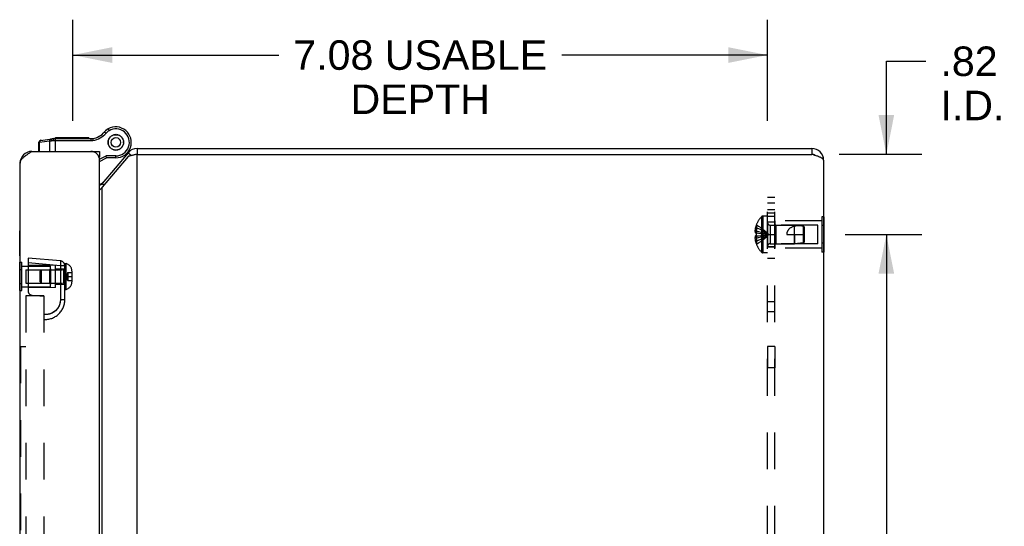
# Model space of a CAD drawing. Header units: inches. Extents: x 0 to 68, y 0 to 44.
# Tile 9 of 9: x 36.8 to 46.8, y 24 to 29.2. Entities that reach past the tile are written whole.
import ezdxf

# ---------------------------------------------------------------- set-up
doc = ezdxf.new("R2010")
doc.units = ezdxf.units.IN
doc.header["$LTSCALE"] = 3.74
doc.header["$MEASUREMENT"] = 0
doc.linetypes.add('HIDDEN', pattern=[0.2, 0.1, -0.1])
doc.layers.get('0').update_dxf_attribs({"linetype": 'CONTINUOUS'})
for name, color, linetype in [('02___PRT_ALL_AXES', 7, 'CONTINUOUS'), ('06___PRT_ALL_SURFS', 7, 'CONTINUOUS'), ('DEFAULT_2', 8, 'HIDDEN'), ('DIMENSIONS', 7, 'CONTINUOUS')]:
    doc.layers.add(name, color=color, linetype=linetype)
doc.styles.get("Standard").update_dxf_attribs({"font": 'arial.ttf'})
doc.dimstyles.new('DIMSTYLE_1', dxfattribs={"dimtxt": 0.3, "dimasz": 0.4, "dimexe": 0.09, "dimexo": 0.07, "dimgap": 0.0375, "dimtad": 0, "dimtih": 1, "dimtoh": 1, "dimzin": 4, "dimdsep": 46, "dimtxsty": 'Standard', "dimblk": '_FILLED', "dimblk1": '_FILLED', "dimblk2": '_FILLED', "dimcen": 0.09, "dimazin": 1, "dimtfac": 1, "dimtofl": 0, "dimtmove": 0, "dimatfit": 3, "dimldrblk": '_FILLED', "dimfxl": 0, "dimtolj": 1, "dimtzin": 4, "dimarcsym": 0})

# ---------------------------------------------------------------- blocks, each defined once
blk = doc.blocks.new('_FILLED')
at = {"color": 0, "linetype": 'ByBlock'}
blk.add_solid([(0, 0), (-1, 0.2), (-1, -0.2)], dxfattribs=at)
blk = doc.blocks.new('*D4')
at = {"layer": 'DIMENSIONS', "color": 2, "linetype": 'Continuous'}
for p, q in [((45.196, 26.992), (45.975, 26.992)), ((45.615, 26.992), (45.615, 23.667)), ((45.615, 19.742), (45.615, 23.067)), ((45.196, 19.742), (45.975, 19.742))]:
    blk.add_line(p, q, dxfattribs=at)
at = {"layer": 'DIMENSIONS', "color": 2, "linetype": 'Continuous', "xscale": 0.4, "yscale": 0.4, "zscale": 0.4}
for p, rotation in [((45.615, 26.992), 90), ((45.615, 19.742), 270)]:
    blk.add_blockref('_FILLED', p, dxfattribs=dict(at, rotation=rotation))
at = {"layer": 'DIMENSIONS', "color": 2, "linetype": 'Continuous', "insert": (45.615, 23.517), "char_height": 0.3, "width": 0.81524, "attachment_point": 2, "line_spacing_factor": 0.9}
blk.add_mtext('7.25', dxfattribs=at)
blk = doc.blocks.new('*D7')
at = {"layer": 'DIMENSIONS', "color": 2, "linetype": 'Continuous'}
for p, q in [((45.615, 27.807), (45.615, 28.754)), ((45.615, 28.754), (46.016, 28.754)), ((45.136, 27.807), (45.975, 27.807)), ((45.196, 26.992), (45.975, 26.992)), ((45.615, 26.992), (45.615, 26.192))]:
    blk.add_line(p, q, dxfattribs=at)
at = {"layer": 'DIMENSIONS', "color": 2, "linetype": 'Continuous', "xscale": 0.4, "yscale": 0.4, "zscale": 0.4}
for p, rotation in [((45.615, 27.807), 270), ((45.615, 26.992), 90)]:
    blk.add_blockref('_FILLED', p, dxfattribs=dict(at, rotation=rotation))
at = {"layer": 'DIMENSIONS', "color": 2, "linetype": 'Continuous', "insert": (46.166, 28.904), "char_height": 0.3, "width": 0.65019, "attachment_point": 1, "line_spacing_factor": 0.9}
blk.add_mtext('.82\\PI.D.', dxfattribs=at)
blk = doc.blocks.new('*D19')
at = {"layer": 'DIMENSIONS', "color": 2, "linetype": 'Continuous'}
for p, q in [((37.329, 28.147), (37.329, 29.177)), ((44.405, 28.147), (44.405, 29.177)), ((37.329, 28.817), (39.426, 28.817)), ((44.405, 28.817), (42.308, 28.817))]:
    blk.add_line(p, q, dxfattribs=at)
at = {"layer": 'DIMENSIONS', "color": 2, "linetype": 'Continuous', "xscale": 0.4, "yscale": 0.4, "zscale": 0.4, "rotation": 180}
blk.add_blockref('_FILLED', (37.329, 28.817), dxfattribs=at)
at = {"layer": 'DIMENSIONS', "color": 2, "linetype": 'Continuous', "xscale": 0.4, "yscale": 0.4, "zscale": 0.4}
blk.add_blockref('_FILLED', (44.405, 28.817), dxfattribs=at)
at = {"layer": 'DIMENSIONS', "color": 2, "linetype": 'Continuous', "insert": (40.867, 28.967), "char_height": 0.3, "width": 2.58178, "attachment_point": 2, "line_spacing_factor": 0.9}
blk.add_mtext('7.08 USABLE\\PDEPTH', dxfattribs=at)

msp = doc.modelspace()

# ---------------------------------------------------------------- linework, layer by layer
at = {"color": 7, "linetype": 'Continuous'}
for p, q in [((37.6509, 28.0349), (37.666, 28.0218)), ((37.6868, 28.0648), (37.6868, 28.0648)), ((37.6868, 28.0648), (37.6969, 28.0475)), ((37.6868, 28.0648), (37.6969, 28.0475)), ((37.6969, 28.0475), (37.6969, 28.0475)), ((37.7117, 27.9859), (37.7065, 27.9789)), ((37.7272, 27.9963), (37.7194, 27.9924)), ((37.7346, 28.0011), (37.7272, 27.9963)), ((37.7527, 28.0056), (37.7439, 28.0045)), ((37.7612, 28.0076), (37.7527, 28.0056)), ((37.7798, 28.0056), (37.7712, 28.0076)), ((37.7885, 28.0045), (37.7798, 28.0056)), ((37.8052, 27.9963), (37.7979, 28.0011)), ((37.8131, 27.9924), (37.8052, 27.9963)), ((37.826, 27.9789), (37.8207, 27.9859)), ((36.9827, 27.929), (36.9893, 27.9297)), ((36.9827, 27.8364), (36.9827, 27.929)), ((36.9893, 27.9297), (37.0905, 27.9438)), ((36.9893, 27.8364), (36.9893, 27.9297)), ((37, 27.9488), (37.1171, 27.9652)), ((37.0905, 27.9438), (37.0905, 27.8364)), ((37.1288, 27.9464), (37.511, 27.9464)), ((37.1344, 27.9664), (37.511, 27.9664)), ((37.1464, 27.9664), (37.1464, 27.8364)), ((37.511, 27.9664), (37.511, 27.9464)), ((37.5302, 27.9679), (37.5332, 27.9482)), ((37.6877, 27.9375), (37.6882, 27.9288)), ((37.6882, 27.9288), (37.6877, 27.92)), ((37.6929, 27.9554), (37.6895, 27.9474)), ((37.6895, 27.9102), (37.6929, 27.9021)), ((37.6955, 27.9639), (37.6929, 27.9554)), ((37.6929, 27.9021), (37.6955, 27.8936)), ((37.7065, 27.9789), (37.7004, 27.9725)), ((37.7004, 27.885), (37.7065, 27.8786)), ((37.832, 27.9725), (37.826, 27.9789)), ((37.826, 27.8786), (37.832, 27.885)), ((37.8395, 27.9554), (37.837, 27.9639)), ((37.837, 27.8936), (37.8395, 27.9021)), ((37.843, 27.9474), (37.8395, 27.9554)), ((37.8395, 27.9021), (37.843, 27.9102)), ((37.8442, 27.9288), (37.8447, 27.9375)), ((37.8447, 27.92), (37.8442, 27.9288)), ((36.8951, 27.8354), (36.8962, 27.8271)), ((37.6001, 27.7568), (37.6663, 27.7913)), ((37.6007, 27.8364), (37.6007, 27.7764)), ((37.6712, 27.7713), (37.6663, 27.7913)), ((37.7662, 27.7913), (37.6663, 27.7913)), ((37.7065, 27.8786), (37.7117, 27.8716)), ((37.7194, 27.8652), (37.7272, 27.8612)), ((37.7272, 27.8612), (37.7346, 27.8564)), ((37.7439, 27.853), (37.7527, 27.8519)), ((37.7527, 27.8519), (37.7612, 27.8499)), ((37.7662, 27.7713), (37.7662, 27.7913)), ((37.7712, 27.8499), (37.7798, 27.8519)), ((37.7798, 27.8519), (37.7885, 27.853)), ((37.7979, 27.8564), (37.8052, 27.8612)), ((37.8052, 27.8612), (37.8131, 27.8652)), ((37.8207, 27.8716), (37.826, 27.8786)), ((37.8908, 27.8236), (37.9257, 27.7944)), ((37.9129, 27.8713), (37.9127, 27.871)), ((37.9827, 27.8665), (37.9827, 27.8065)), ((44.8558, 27.8665), (44.8558, 27.8065)), ((37.6007, 27.7764), (37.5956, 27.7764)), ((37.6007, 27.7345), (37.6712, 27.7713)), ((37.7662, 27.7713), (37.6712, 27.7713)), ((37.6279, 27.5103), (37.6469, 27.4944)), ((36.7867, 26.7734), (36.7867, 27.0294)), ((36.7867, 27.0294), (36.7907, 27.0294)), ((36.7867, 26.7734), (36.7907, 26.7734))]:
    msp.add_line(p, q, dxfattribs=at)
at = {"color": 3, "linetype": 'Continuous'}
for p, q in [((36.9107, 27.8364), (37.6007, 27.8364)), ((37.8908, 27.8236), (37.6279, 27.5103)), ((37.8908, 27.7851), (37.6279, 27.4717)), ((37.9827, 27.8065), (37.9678, 27.8035)), ((37.9827, 27.8665), (44.8558, 27.8665)), ((37.9827, 18.9265), (37.9827, 27.8065)), ((37.9827, 27.8065), (44.8558, 27.8065)), ((36.7907, 19.0164), (36.7907, 27.7164)), ((37.6007, 18.9864), (37.6007, 27.7464)), ((44.9758, 27.7465), (44.9758, 18.9865)), ((37.6279, 19.2613), (37.6279, 27.4717))]:
    msp.add_line(p, q, dxfattribs=at)
at = {"color": 7, "linetype": 'Continuous'}
for points in [[(37.0044, 27.9495), (37.0036, 27.9493), (37.0028, 27.9491), (37.0019, 27.9489), (37.0011, 27.9486), (37.0003, 27.9483), (36.9995, 27.9479), (36.9987, 27.9475), (36.998, 27.9471), (36.9973, 27.9466), (36.9966, 27.9461), (36.9959, 27.9455), (36.9952, 27.9449), (36.9946, 27.9443), (36.994, 27.9436), (36.9934, 27.9429), (36.9929, 27.9421), (36.9924, 27.9414), (36.9919, 27.9406), (36.9915, 27.9398), (36.9911, 27.9389), (36.9907, 27.9381), (36.9904, 27.9372), (36.9902, 27.9363), (36.9899, 27.9354), (36.9897, 27.9344), (36.9896, 27.9335), (36.9894, 27.9325), (36.9894, 27.9316), (36.9893, 27.9306), (36.9893, 27.9297)], [(37.1056, 27.9636), (37.1047, 27.9635), (37.1039, 27.9633), (37.1031, 27.963), (37.1022, 27.9628), (37.1014, 27.9624), (37.1006, 27.9621), (37.0999, 27.9617), (37.0991, 27.9612), (37.0984, 27.9607), (37.0977, 27.9602), (37.097, 27.9596), (37.0964, 27.959), (37.0957, 27.9584), (37.0951, 27.9577), (37.0946, 27.957), (37.094, 27.9563), (37.0935, 27.9555), (37.0931, 27.9547), (37.0926, 27.9539), (37.0922, 27.9531), (37.0919, 27.9522), (37.0916, 27.9513), (37.0913, 27.9504), (37.091, 27.9495), (37.0908, 27.9486), (37.0907, 27.9476), (37.0906, 27.9467), (37.0905, 27.9457), (37.0904, 27.9448), (37.0905, 27.9438)], [(37.0905, 27.9438), (37.109, 27.9456), (37.1107, 27.9457), (37.1124, 27.9458), (37.1141, 27.946), (37.1159, 27.9461), (37.1176, 27.9462), (37.1194, 27.9462), (37.1213, 27.9463), (37.1231, 27.9464), (37.125, 27.9464), (37.1269, 27.9464), (37.1288, 27.9464)], [(37.1171, 27.9652), (37.1165, 27.9651), (37.116, 27.965), (37.1154, 27.9648), (37.1149, 27.9646), (37.1144, 27.9643), (37.1138, 27.964), (37.1133, 27.9636), (37.1129, 27.9633), (37.1124, 27.9628), (37.1119, 27.9624), (37.1115, 27.9619), (37.1111, 27.9613), (37.1106, 27.9608), (37.1103, 27.9602), (37.1099, 27.9595), (37.1096, 27.9589), (37.1092, 27.9582), (37.1089, 27.9574), (37.1087, 27.9567), (37.1084, 27.9559), (37.1082, 27.9551), (37.108, 27.9543), (37.1078, 27.9535), (37.1077, 27.9526), (37.1075, 27.9518), (37.1074, 27.9509), (37.1074, 27.95), (37.1073, 27.9491), (37.1073, 27.9482), (37.1073, 27.9473), (37.1074, 27.9463), (37.1074, 27.9454)], [(37.1344, 27.9664), (37.1342, 27.9664), (37.1339, 27.9663), (37.1337, 27.9662), (37.1334, 27.9661), (37.1331, 27.9659), (37.1329, 27.9657), (37.1326, 27.9654), (37.1324, 27.9651), (37.1322, 27.9647), (37.1319, 27.9643), (37.1317, 27.9639), (37.1315, 27.9634), (37.1313, 27.9629), (37.131, 27.9624), (37.1308, 27.9618), (37.1306, 27.9612), (37.1305, 27.9606), (37.1303, 27.9599), (37.1301, 27.9592), (37.1299, 27.9585), (37.1298, 27.9577), (37.1297, 27.957), (37.1295, 27.9562), (37.1294, 27.9553), (37.1293, 27.9545), (37.1292, 27.9537), (37.1291, 27.9528), (37.129, 27.9519), (37.129, 27.951), (37.1289, 27.9501), (37.1289, 27.9492), (37.1288, 27.9483), (37.1288, 27.9474), (37.1288, 27.9464)]]:
    msp.add_lwpolyline(points, dxfattribs=at)
at = {"color": 3, "linetype": 'Continuous'}
for points in [[(36.7907, 27.7164), (36.7909, 27.7207), (36.7915, 27.725), (36.7924, 27.7293), (36.7937, 27.7336), (36.7954, 27.7379), (36.7975, 27.7422), (36.7999, 27.7464), (36.8026, 27.7507), (36.8057, 27.755), (36.8091, 27.7593), (36.8129, 27.7636), (36.8169, 27.7678), (36.8212, 27.7721), (36.8259, 27.7764), (36.8307, 27.7807), (36.8359, 27.785), (36.8413, 27.7893), (36.8469, 27.7936), (36.8527, 27.7979), (36.8586, 27.8021), (36.8648, 27.8064), (36.8711, 27.8107), (36.8775, 27.815), (36.884, 27.8193), (36.8906, 27.8236), (36.8973, 27.8279), (36.904, 27.8321), (36.9107, 27.8364)], [(37.9678, 27.8035), (37.9604, 27.8019), (37.9531, 27.8004), (37.9459, 27.7989), (37.9389, 27.7973), (37.932, 27.7958), (37.9253, 27.7943), (37.9189, 27.7927), (37.9127, 27.7912), (37.9068, 27.7897), (37.9011, 27.7881), (37.8958, 27.7866), (37.8908, 27.7851)], [(44.9758, 27.7465), (44.9755, 27.749), (44.9748, 27.7515), (44.9735, 27.754), (44.9717, 27.7565), (44.9694, 27.759), (44.9666, 27.7615), (44.9634, 27.764), (44.9597, 27.7665), (44.9556, 27.769), (44.951, 27.7715), (44.946, 27.774), (44.9406, 27.7765), (44.9349, 27.779), (44.9288, 27.7815), (44.9224, 27.784), (44.9158, 27.7865), (44.9089, 27.789), (44.9018, 27.7915), (44.8944, 27.794), (44.8868, 27.7965), (44.8792, 27.799), (44.8714, 27.8015), (44.8636, 27.804), (44.8558, 27.8065)], [(37.6279, 27.4717), (37.6243, 27.4674), (37.6205, 27.4631), (37.6163, 27.4589), (37.6119, 27.4546), (37.6073, 27.4503), (37.6024, 27.446), (37.6007, 27.4445)]]:
    msp.add_lwpolyline(points, dxfattribs=at)
at = {"color": 7, "linetype": 'Continuous'}
for radius in [0.078, 0.048]:
    msp.add_circle((37.7662, 27.9288), radius, dxfattribs=at)
for centre, radius, start, end in [((37.7662, 27.9288), 0.1575, 270, 120.26499), ((37.4994, 28.1655), 0.2, 278.84009, 319.20673), ((37.4994, 28.1655), 0.22, 278.84009, 319.20673), ((37.7662, 27.9288), 0.1575, 120.78995, 142.64024), ((37.7584, 27.942), 0.1421, 120.26499, 139.20673), ((37.7584, 27.942), 0.1221, 120.26499, 139.20673), ((37.7662, 27.9288), 0.1375, 270, 120.26499), ((37.0027, 27.929), 0.02, 97.96175, 180), ((37.1344, 27.8414), 0.125, 89.99992, 97.96182), ((37.511, 28.0914), 0.125, 270, 278.84009), ((37.511, 28.0914), 0.145, 270, 278.84009), ((37.6706, 27.9657), 0.26, 326.98325, 338.622), ((37.9827, 27.7465), 0.06, 90, 113.1031), ((44.8558, 27.7465), 0.06, 54.19857, 90), ((37.5516, 27.6139), 0.125, 293.14395, 320)]:
    msp.add_arc(centre, radius, start, end, dxfattribs=at)
at = {"color": 3, "linetype": 'Continuous'}
for centre, radius, start, end in [((36.9107, 27.7164), 0.12, 90, 180), ((37.5107, 27.7464), 0.09, 0, 90), ((37.9827, 27.7465), 0.12, 90, 140), ((44.8558, 27.7465), 0.12, 0, 90), ((37.5819, 27.5489), 0.06, 288.29255, 320)]:
    msp.add_arc(centre, radius, start, end, dxfattribs=at)
at = {"layer": '02___PRT_ALL_AXES', "color": 7, "linetype": 'Continuous'}
for p, q in [((37.1516, 27.9664), (37.1516, 27.9764)), ((37.1516, 27.9764), (37.492, 27.9764)), ((37.1518, 27.9664), (37.1518, 27.9764)), ((37.3533, 27.9664), (37.3533, 27.9764)), ((37.4233, 27.9664), (37.4233, 27.9764)), ((37.4317, 27.9664), (37.4317, 27.9764)), ((37.4836, 27.9664), (37.4836, 27.9764)), ((37.492, 27.9664), (37.492, 27.9764))]:
    msp.add_line(p, q, dxfattribs=at)
at = {"layer": '02___PRT_ALL_AXES', "color": 8, "linetype": 'HIDDEN'}
for p, q in [((44.4048, 27.1165), (44.4048, 26.8665)), ((44.4798, 27.1165), (44.4048, 27.1165)), ((44.4798, 27.1315), (44.4798, 26.8515)), ((44.9588, 27.1315), (44.4798, 27.1315)), ((44.4798, 26.8665), (44.4048, 26.8665)), ((44.9588, 26.8515), (44.4798, 26.8515)), ((36.8077, 26.6699), (37.0992, 26.6699)), ((37.0992, 26.4579), (37.0992, 26.6699)), ((36.8077, 26.4579), (37.0992, 26.4579)), ((44.4798, 25.8505), (44.4048, 25.8505)), ((44.4048, 25.8505), (44.4048, 25.6325)), ((44.4798, 25.8505), (44.4798, 25.6325)), ((44.4798, 25.6325), (44.4048, 25.6325))]:
    msp.add_line(p, q, dxfattribs=at)
at = {"layer": '02___PRT_ALL_AXES', "color": 7, "linetype": 'Continuous'}
msp.add_circle((37.7662, 27.9288), 0.079, dxfattribs=at)
at = {"layer": '06___PRT_ALL_SURFS', "color": 8, "linetype": 'HIDDEN'}
for p, q in [((44.9758, 27.1716), (44.9588, 27.1716)), ((44.9588, 27.1716), (44.9588, 26.8114)), ((44.9758, 27.0816), (44.9588, 27.0816)), ((44.9758, 26.9014), (44.9588, 26.9014)), ((44.9758, 26.8114), (44.9588, 26.8114)), ((36.7907, 26.7083), (36.8077, 26.7083)), ((36.8077, 26.4196), (36.8077, 26.7083)), ((36.7907, 26.6361), (36.8077, 26.6361)), ((36.7907, 26.4918), (36.8077, 26.4918)), ((36.7907, 26.4196), (36.8077, 26.4196))]:
    msp.add_line(p, q, dxfattribs=at)
at = {"layer": '06___PRT_ALL_SURFS', "color": 7, "linetype": 'Continuous'}
for p, q in [((44.9798, 27.1716), (44.9758, 27.1716)), ((44.9798, 27.0816), (44.9758, 27.0816)), ((44.9798, 27.1716), (44.9798, 26.8114)), ((44.9798, 26.9014), (44.9758, 26.9014)), ((44.9798, 26.8114), (44.9758, 26.8114)), ((36.7867, 26.4196), (36.7867, 26.7083)), ((36.7867, 26.7083), (36.7907, 26.7083)), ((36.7867, 26.6361), (36.7907, 26.6361)), ((36.7867, 26.4918), (36.7907, 26.4918)), ((36.7867, 26.4196), (36.7907, 26.4196))]:
    msp.add_line(p, q, dxfattribs=at)
at = {"layer": 'DEFAULT_2', "color": 8, "linetype": 'HIDDEN'}
for p, q in [((44.4048, 19.3665), (44.4048, 27.3665)), ((44.4798, 27.3665), (44.4048, 27.3665)), ((44.4048, 27.3148), (44.4798, 27.3148)), ((44.4798, 19.3665), (44.4798, 27.3665)), ((44.4798, 27.2415), (44.4048, 27.2415)), ((44.4048, 27.2125), (44.4798, 27.2125)), ((44.2918, 27.0908), (44.2914, 27.091)), ((44.2918, 27.0908), (44.2914, 27.0898)), ((44.2914, 27.0898), (44.2914, 27.007)), ((44.3437, 27.1718), (44.3437, 26.8112)), ((44.3582, 27.178), (44.3582, 26.805)), ((44.4048, 27.178), (44.3582, 27.178)), ((44.4798, 27.1725), (44.4048, 27.1725)), ((44.433, 27.0855), (44.433, 26.8975)), ((44.433, 27.0855), (44.6798, 27.0855)), ((44.4898, 27.0865), (44.4798, 27.0965)), ((44.4898, 27.0865), (44.4898, 26.8965)), ((44.9173, 27.0865), (44.4898, 27.0865)), ((44.6798, 26.8975), (44.6798, 27.0855)), ((44.7698, 27.0765), (44.6798, 27.0855)), ((44.9173, 26.8965), (44.9173, 27.0865)), ((44.2914, 27.0264), (44.2765, 27.0264)), ((44.2914, 27.06), (44.2814, 27.06)), ((44.2914, 27.007), (44.2814, 27.007)), ((44.2918, 27.007), (44.2914, 27.007)), ((44.2914, 27.007), (44.3139, 27.0048)), ((44.2916, 26.9812), (44.2918, 26.9761)), ((44.3351, 26.9805), (44.3563, 26.983)), ((44.3561, 26.983), (44.3766, 26.9857)), ((44.4048, 26.9915), (44.4798, 26.9915)), ((44.5998, 26.9915), (44.7798, 26.9915)), ((44.6798, 26.9915), (44.6798, 26.8975)), ((44.7698, 26.9065), (44.7698, 27.0765)), ((44.7798, 27.0655), (44.7698, 27.0765)), ((44.7698, 27.0764), (44.775, 27.0708)), ((44.775, 27.0708), (44.7798, 27.0655)), ((44.7798, 26.9175), (44.7798, 27.0655)), ((44.2914, 26.9566), (44.2765, 26.9566)), ((44.2914, 26.976), (44.2814, 26.976)), ((44.2914, 26.923), (44.2814, 26.923)), ((44.2914, 26.976), (44.3139, 26.9782)), ((44.2918, 26.9761), (44.2914, 26.976)), ((44.2914, 26.976), (44.2914, 26.8932)), ((44.2918, 26.8922), (44.2914, 26.8932)), ((44.2918, 26.8922), (44.2914, 26.892)), ((44.3136, 26.9782), (44.3354, 26.9805)), ((44.433, 26.8975), (44.6798, 26.8975)), ((44.4898, 26.8965), (44.4798, 26.8865)), ((44.9173, 26.8965), (44.4898, 26.8965)), ((44.7698, 26.9065), (44.6798, 26.8975)), ((44.7798, 26.9175), (44.7698, 26.9065)), ((44.4048, 26.805), (44.3582, 26.805)), ((44.4048, 26.8665), (44.4798, 26.8665)), ((36.8717, 26.7514), (36.8717, 26.4186)), ((37.2011, 26.7226), (36.8717, 26.7514)), ((37.2011, 26.6728), (36.8717, 26.7016)), ((37.2016, 26.7221), (37.2011, 26.7226)), ((37.2467, 26.3264), (37.2467, 26.6949)), ((37.2467, 26.6949), (37.2617, 26.6949)), ((37.2617, 26.4329), (37.2617, 26.6949)), ((44.4048, 26.7496), (44.4798, 26.7496)), ((36.8492, 26.6329), (36.8492, 26.4949)), ((36.8492, 26.6329), (37.2367, 26.6329)), ((37.1527, 26.6764), (36.8717, 26.6789)), ((36.9967, 26.6191), (37.0105, 26.6329)), ((36.9967, 26.5087), (36.9967, 26.6191)), ((37.0105, 26.4949), (37.0105, 26.6329)), ((37.0892, 26.6329), (37.0992, 26.6429)), ((37.0892, 26.6329), (37.0892, 26.4949)), ((37.0992, 26.6429), (37.0992, 26.4849)), ((37.1527, 26.4514), (37.1527, 26.6764)), ((37.1527, 26.6419), (37.2467, 26.6419)), ((37.2467, 26.6728), (37.2011, 26.6728)), ((37.2367, 26.4949), (37.2367, 26.6329)), ((37.2757, 26.6035), (37.2757, 26.5244)), ((37.2757, 26.6035), (37.3174, 26.6035)), ((37.3174, 26.6035), (37.3174, 26.5244)), ((37.3197, 26.5125), (37.3197, 26.6153)), ((36.8492, 26.4949), (37.2367, 26.4949)), ((36.9967, 26.5087), (37.0105, 26.4949)), ((37.0892, 26.4949), (37.0992, 26.4849)), ((37.1527, 26.4859), (37.2467, 26.4859)), ((37.2669, 26.5639), (37.3197, 26.5639)), ((37.2757, 26.5244), (37.3174, 26.5244)), ((37.1527, 26.4514), (36.8717, 26.449)), ((37.2467, 26.4329), (37.2617, 26.4329)), ((36.8507, 26.3664), (36.8507, 20.9914)), ((37.0317, 26.3664), (36.8507, 26.3664)), ((36.9137, 26.3728), (37.0317, 26.3624)), ((37.0317, 26.3664), (37.0317, 20.9914)), ((37.2336, 26.3264), (37.2011, 26.3264)), ((37.2467, 26.3264), (37.2011, 26.3264)), ((37.2467, 26.3264), (37.2336, 26.3264)), ((44.4048, 26.31), (44.4798, 26.31)), ((37.1828, 26.2546), (37.1826, 26.2543)), ((44.4048, 26.2087), (44.4798, 26.2087)), ((37.0445, 26.1766), (37.0444, 26.1766)), ((36.7957, 25.8508), (36.7957, 21.5071)), ((36.7957, 25.8508), (36.8507, 25.8508))]:
    msp.add_line(p, q, dxfattribs=at)
for points in [[(44.2918, 27.0908), (44.3139, 27.0771), (44.3354, 27.0622), (44.3563, 27.0463), (44.3766, 27.0292), (44.3963, 27.0109), (44.4154, 26.9915)], [(44.2814, 27.06), (44.2804, 27.0556), (44.2795, 27.0512), (44.2788, 27.0469), (44.2781, 27.0427), (44.2776, 27.0386), (44.2771, 27.0345), (44.2767, 27.0304), (44.2765, 27.0264)], [(44.2765, 27.0264), (44.2768, 27.024), (44.2771, 27.0216), (44.2776, 27.0191), (44.2782, 27.0167), (44.2788, 27.0143), (44.2796, 27.0119), (44.2804, 27.0094), (44.2814, 27.007)], [(44.2914, 27.06), (44.3136, 27.0506), (44.3351, 27.0403), (44.3561, 27.0293), (44.3765, 27.0175), (44.3962, 27.0049), (44.4154, 26.9915)], [(44.2914, 27.0264), (44.3136, 27.0216), (44.3351, 27.0164), (44.3561, 27.0108), (44.3765, 27.0048), (44.3962, 26.9983), (44.4154, 26.9915)], [(44.2916, 26.9812), (44.2915, 26.9863), (44.2914, 26.9915), (44.2915, 26.9967)], [(44.2914, 26.923), (44.3136, 26.9325), (44.3351, 26.9427), (44.3561, 26.9537), (44.3765, 26.9655), (44.3962, 26.9781), (44.4154, 26.9915)], [(44.2914, 26.9566), (44.3136, 26.9614), (44.3351, 26.9666), (44.3561, 26.9723), (44.3765, 26.9783), (44.3962, 26.9847), (44.4154, 26.9915)], [(44.2918, 27.007), (44.2916, 27.0018), (44.2915, 26.9967)], [(44.2918, 26.8922), (44.3139, 26.9059), (44.3354, 26.9208), (44.3563, 26.9368), (44.3766, 26.9539), (44.3963, 26.9721), (44.4154, 26.9915)], [(44.3136, 27.0049), (44.3354, 27.0025), (44.3563, 27), (44.3766, 26.9974), (44.3963, 26.9945), (44.4154, 26.9915)], [(44.3351, 27.0026), (44.3561, 27.0001), (44.3765, 26.9974), (44.3962, 26.9945), (44.4154, 26.9915)], [(44.3765, 26.9856), (44.3962, 26.9885), (44.4154, 26.9915)], [(44.3766, 26.9857), (44.3963, 26.9885), (44.4154, 26.9915)], [(44.6798, 27.0756), (44.6724, 27.0735), (44.6655, 27.0712), (44.6591, 27.0687), (44.6531, 27.066), (44.6475, 27.0633), (44.6423, 27.0604), (44.6376, 27.0574), (44.6333, 27.0544), (44.6293, 27.0513), (44.6257, 27.0482), (44.6225, 27.045), (44.6195, 27.0419), (44.6168, 27.0387), (44.6143, 27.0355), (44.6121, 27.0323), (44.6101, 27.029), (44.6082, 27.0257), (44.6066, 27.0223), (44.6051, 27.0188), (44.6037, 27.0151), (44.6025, 27.0114), (44.6016, 27.0075), (44.6008, 27.0036), (44.6002, 26.9996), (44.5999, 26.9955), (44.5998, 26.9915)], [(44.7698, 27.0764), (44.7583, 27.0774), (44.7467, 27.0781), (44.735, 27.0785), (44.7233, 27.0787), (44.7118, 27.0785), (44.7006, 27.0779), (44.69, 27.077), (44.6798, 27.0756)], [(44.2814, 26.976), (44.2804, 26.9736), (44.2796, 26.9712), (44.2788, 26.9687), (44.2782, 26.9663), (44.2776, 26.9639), (44.2771, 26.9615), (44.2768, 26.959), (44.2765, 26.9566)], [(44.2765, 26.9566), (44.2767, 26.9526), (44.2771, 26.9485), (44.2776, 26.9445), (44.2781, 26.9403), (44.2788, 26.9361), (44.2795, 26.9318), (44.2804, 26.9275), (44.2814, 26.923)], [(37.2029, 26.7079), (37.2028, 26.703), (37.2027, 26.6976), (37.2024, 26.6918), (37.2021, 26.6856), (37.2016, 26.6793), (37.2011, 26.6728)], [(37.2016, 26.7221), (37.2021, 26.7208), (37.2024, 26.7187), (37.2027, 26.7158), (37.2028, 26.7122), (37.2029, 26.7079)], [(37.2011, 26.6728), (37.2011, 26.3251), (37.2011, 26.3238), (37.201, 26.3224), (37.201, 26.321), (37.2009, 26.3195), (37.2009, 26.3181), (37.2008, 26.3166), (37.2007, 26.3151), (37.2005, 26.3135), (37.2004, 26.312), (37.2002, 26.3104), (37.2, 26.3087), (37.1998, 26.3071), (37.1996, 26.3054), (37.1994, 26.3037), (37.1991, 26.302), (37.1988, 26.3002), (37.1984, 26.2984), (37.1981, 26.2967), (37.1977, 26.2948), (37.1972, 26.2925), (37.1966, 26.2902), (37.1961, 26.288), (37.1955, 26.2859), (37.1949, 26.2839), (37.1944, 26.282), (37.1938, 26.2802), (37.1932, 26.2785), (37.1927, 26.2769), (37.1921, 26.2753), (37.1916, 26.2739), (37.1911, 26.2725), (37.1906, 26.2712), (37.1901, 26.27), (37.1896, 26.2689), (37.1892, 26.2679), (37.1888, 26.2669), (37.1884, 26.2661), (37.1882, 26.2657), (37.1877, 26.2646), (37.186, 26.261), (37.1843, 26.2574), (37.1836, 26.2561), (37.1833, 26.2556), (37.183, 26.2551), (37.1828, 26.2546)], [(37.2757, 26.6035), (37.2748, 26.6013), (37.2739, 26.5991), (37.273, 26.5969), (37.2723, 26.5947), (37.2715, 26.5925), (37.2708, 26.5903), (37.2702, 26.5881), (37.2696, 26.5859), (37.2691, 26.5837), (37.2687, 26.5815), (37.2683, 26.5793), (37.2679, 26.5771), (37.2676, 26.5749), (37.2674, 26.5727), (37.2672, 26.5705), (37.267, 26.5683), (37.267, 26.5661), (37.2669, 26.5639)], [(37.2757, 26.5244), (37.2748, 26.5266), (37.2739, 26.5288), (37.273, 26.531), (37.2723, 26.5332), (37.2715, 26.5354), (37.2708, 26.5376), (37.2702, 26.5398), (37.2696, 26.542), (37.2691, 26.5442), (37.2687, 26.5464), (37.2683, 26.5486), (37.2679, 26.5507), (37.2676, 26.5529), (37.2674, 26.5551), (37.2672, 26.5573), (37.267, 26.5595), (37.267, 26.5617), (37.2669, 26.5639)], [(37.2011, 26.3264), (37.1973, 26.2938), (37.1875, 26.2641), (37.1714, 26.237), (37.1502, 26.2138), (37.1245, 26.1957), (37.0955, 26.1832), (37.0647, 26.1773), (37.0317, 26.1777)], [(37.093, 26.1824), (37.0902, 26.1816), (37.0886, 26.1812), (37.0871, 26.1808), (37.0855, 26.1804), (37.084, 26.1801), (37.0824, 26.1797), (37.0809, 26.1794), (37.0793, 26.1791), (37.0777, 26.1788), (37.0762, 26.1785), (37.0746, 26.1783), (37.073, 26.178), (37.0715, 26.1778), (37.0699, 26.1776), (37.0683, 26.1774), (37.0667, 26.1772), (37.065, 26.1771), (37.0635, 26.177), (37.0628, 26.1769), (37.0615, 26.1768)], [(37.1732, 26.2393), (37.1722, 26.2379), (37.1716, 26.2371), (37.1707, 26.2359), (37.1697, 26.2346), (37.1687, 26.2334), (37.1677, 26.2321), (37.1667, 26.2309), (37.1657, 26.2297), (37.1647, 26.2284), (37.1636, 26.2272), (37.1626, 26.2261), (37.1615, 26.2249), (37.1604, 26.2237), (37.1593, 26.2225), (37.1582, 26.2214), (37.1571, 26.2203), (37.1559, 26.2192), (37.1548, 26.218), (37.1536, 26.2169), (37.1524, 26.2159), (37.1514, 26.2149), (37.1501, 26.2137), (37.1481, 26.212), (37.1458, 26.2101), (37.1435, 26.2083), (37.1412, 26.2065), (37.1389, 26.2048), (37.1364, 26.2031), (37.1339, 26.2014), (37.1313, 26.1997), (37.1286, 26.198), (37.1259, 26.1964), (37.1231, 26.1949), (37.1202, 26.1933), (37.1173, 26.1918), (37.1143, 26.1904), (37.1112, 26.189), (37.1081, 26.1877), (37.1048, 26.1864), (37.1016, 26.1852), (37.098, 26.184), (37.0948, 26.1829), (37.093, 26.1824)], [(37.1793, 26.2486), (37.1789, 26.248), (37.1785, 26.2473), (37.1781, 26.2467), (37.1777, 26.246), (37.1773, 26.2454), (37.1769, 26.2447), (37.1765, 26.2441), (37.176, 26.2434), (37.1756, 26.2427), (37.1751, 26.242), (37.1746, 26.2414), (37.1742, 26.2407), (37.1737, 26.24), (37.1732, 26.2393)], [(37.1824, 26.2539), (37.1804, 26.2504), (37.18, 26.2497), (37.1793, 26.2486)], [(37.1826, 26.2543), (37.1826, 26.2543), (37.1824, 26.2539)], [(37.0444, 26.1766), (37.0441, 26.1766), (37.0441, 26.1766), (37.0436, 26.1766), (37.0421, 26.1767), (37.0397, 26.1769), (37.0362, 26.1772), (37.0317, 26.1777)], [(37.0476, 26.1765), (37.0456, 26.1765), (37.045, 26.1766), (37.0446, 26.1766), (37.0445, 26.1766), (37.0445, 26.1766)], [(37.0615, 26.1768), (37.0608, 26.1768), (37.0601, 26.1767), (37.0594, 26.1767), (37.0587, 26.1766), (37.0579, 26.1766), (37.0571, 26.1766), (37.0563, 26.1765), (37.0555, 26.1765), (37.0547, 26.1765), (37.0539, 26.1765), (37.053, 26.1764), (37.0522, 26.1764), (37.0513, 26.1764), (37.0504, 26.1764), (37.0495, 26.1764), (37.0486, 26.1765), (37.0476, 26.1765)]]:
    msp.add_lwpolyline(points, dxfattribs=at)
for centre, radius, start, end in [((44.5336, 26.9915), 0.2614, 157.91062, 164.80589), ((44.5336, 26.9915), 0.2618, 136.4862, 157.66431), ((44.3582, 27.158), 0.02, 90, 136.4862), ((44.433, 27.1137), 0.0282, 180, 270), ((44.5336, 26.9915), 0.2614, 195.19411, 202.08938), ((44.5336, 26.9915), 0.2618, 202.33569, 223.5138), ((44.433, 26.8693), 0.0282, 90, 180), ((44.3582, 26.825), 0.02, 223.5138, 270), ((37.1967, 26.6728), 0.05, 0, 85), ((37.2361, 26.6153), 0.0836, 0, 72.16768), ((37.2367, 26.6429), 0.01, 270, 360), ((37.3174, 26.6059), 0.00237, 270, 360), ((37.2367, 26.4849), 0.01, 0, 90), ((37.2361, 26.5125), 0.0836, 287.83232, 360), ((37.3174, 26.522), 0.00237, 0, 90), ((36.9177, 26.4186), 0.046, 180, 265), ((37.0467, 26.3264), 0.2, 265.69878, 360)]:
    msp.add_arc(centre, radius, start, end, dxfattribs=at)

# ---------------------------------------------------------------- dimensions: what is measured, and where the dimension line sits
at = {"layer": 'DIMENSIONS', "color": 2, "linetype": 'Continuous'}
for base, p1, p2, angle, text, picture, middle in [((37.3287, 28.8168), (44.4048, 28.0765), (37.3287, 28.0765), 180, '<> USABLE\\PDEPTH', '*D19', (40.8668, 28.5918)), ((45.6146239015, 26.9915144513), (45.0657835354, 27.8065144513), (45.1257835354, 26.9915144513), 270, '<>\\PI.D.', '*D7', (46.4915623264, 28.5287984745))]:
    dim = msp.add_linear_dim(base=base, p1=p1, p2=p2, angle=angle, text=text, dimstyle='DIMSTYLE_1', dxfattribs=at)
    dim.commit()
    dim.dimension.update_dxf_attribs({"geometry": picture, "text_midpoint": middle, "dimtype": 160})
dim = msp.add_linear_dim(base=(45.6146, 26.9915), p1=(45.1258, 19.7415), p2=(45.1258, 26.9915), angle=90, dimstyle='DIMSTYLE_1', dxfattribs=at)
dim.commit()
dim.dimension.update_dxf_attribs({"geometry": '*D4', "text_midpoint": (45.6159, 23.3648), "dimtype": 160})

doc.saveas('drawing.dxf')
